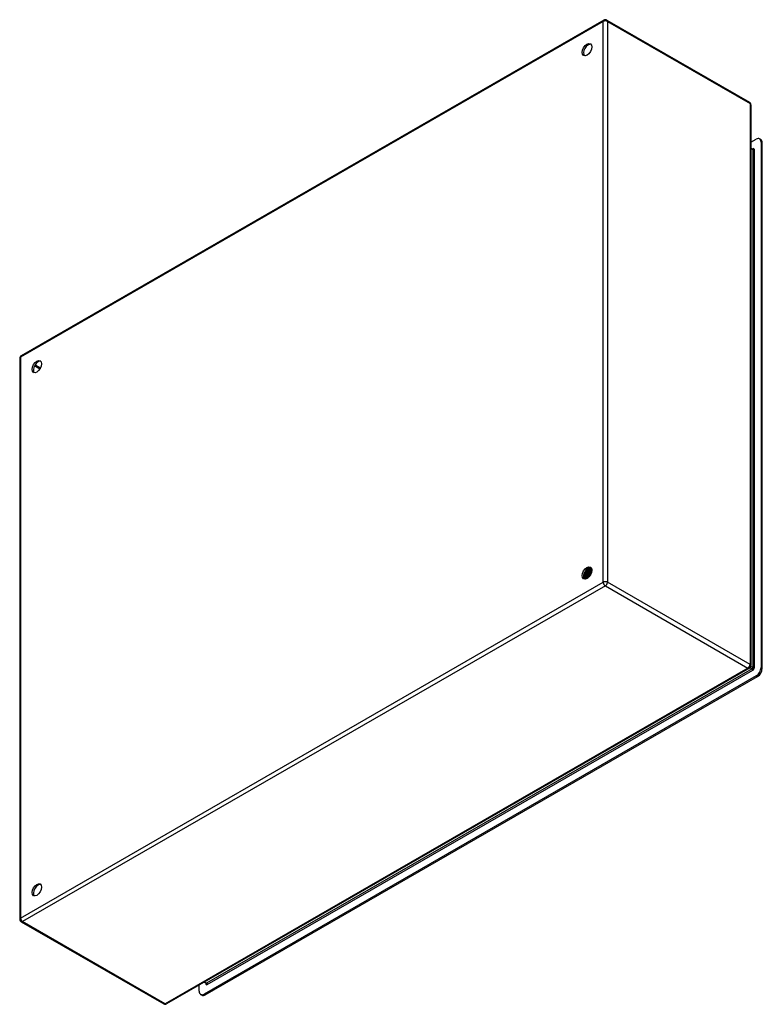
# Model space of a CAD drawing. Header units: inches. Extents: x 132.9 to 154.3, y 47 to 75.5.
import ezdxf

# ---------------------------------------------------------------- set-up
doc = ezdxf.new("R2010")
doc.units = ezdxf.units.IN
doc.header["$MEASUREMENT"] = 0
doc.layers.add('Visible Edges(ANSI)', color=7, linetype='Continuous', lineweight=25)
doc.layers.add('Visible Tangent Edges(ANSI)', color=7, linetype='Continuous', lineweight=25)

msp = doc.modelspace()

# ---------------------------------------------------------------- linework, layer by layer
at = {"layer": 'Visible Edges(ANSI)'}
for p, q in [((149.755, 75.463), (132.903, 65.758)), ((149.839, 75.463), (153.963, 73.088)), ((154.005, 73.015), (154.005, 56.802)), ((154.005, 71.93), (154.159, 72.019)), ((154.295, 72.007), (154.258, 72.029)), ((154.005, 71.762), (154.057, 71.732)), ((154.299, 71.938), (154.299, 56.746)), ((154.336, 56.725), (154.336, 71.917)), ((132.861, 65.686), (132.861, 49.472)), ((149.21, 59.482), (149.207, 59.483)), ((149.224, 59.51), (149.227, 59.509)), ((149.261, 59.495), (149.264, 59.493)), ((149.289, 59.611), (149.288, 59.611)), ((149.29, 59.594), (149.29, 59.576)), ((149.315, 59.619), (149.317, 59.618)), ((149.323, 59.595), (149.32, 59.596)), ((149.325, 59.574), (149.325, 59.556)), ((149.348, 59.603), (149.351, 59.601)), ((149.357, 59.615), (149.355, 59.616)), ((149.357, 59.579), (149.355, 59.58)), ((149.359, 59.554), (149.359, 59.536)), ((149.381, 59.586), (149.384, 59.585)), ((149.392, 59.594), (149.389, 59.596)), ((149.391, 59.563), (149.389, 59.564)), ((149.394, 59.534), (149.394, 59.516)), ((149.183, 59.369), (149.18, 59.371)), ((149.185, 59.355), (149.182, 59.357)), ((149.199, 59.411), (149.183, 59.402)), ((149.2, 59.376), (149.203, 59.375)), ((149.22, 59.335), (149.217, 59.337)), ((149.234, 59.391), (149.218, 59.382)), ((149.221, 59.35), (149.218, 59.351)), ((149.238, 59.357), (149.241, 59.356)), ((149.248, 59.466), (149.245, 59.468)), ((149.269, 59.371), (149.253, 59.362)), ((149.259, 59.33), (149.256, 59.332)), ((149.276, 59.339), (149.279, 59.337)), ((149.286, 59.45), (149.283, 59.452)), ((149.288, 59.338), (149.284, 59.34)), ((149.302, 59.35), (149.288, 59.342)), ((149.298, 59.479), (149.301, 59.478)), ((149.3, 59.349), (149.3, 59.349)), ((149.323, 59.435), (149.32, 59.436)), ((149.335, 59.464), (149.338, 59.462)), ((149.359, 59.42), (149.357, 59.42)), ((149.372, 59.448), (149.375, 59.447)), ((153.963, 56.729), (137.111, 47.024)), ((154.159, 56.505), (138.191, 47.31)), ((138.228, 47.288), (154.197, 56.484)), ((132.903, 49.399), (137.027, 47.024)), ((138.052, 47.39), (138.052, 47.566)), ((138.199, 47.651), (138.249, 47.622)), ((138.13, 47.278), (138.093, 47.3))]:
    msp.add_line(p, q, dxfattribs=at)
at = {"layer": 'Visible Edges(ANSI)', "flags": 128}
for points in [[(154.061, 71.731), (154.06, 71.731), (154.057, 71.732)], [(149.173, 59.437), (149.175, 59.438), (149.177, 59.44), (149.179, 59.441), (149.181, 59.443), (149.183, 59.444), (149.185, 59.446), (149.187, 59.448), (149.189, 59.449), (149.191, 59.451), (149.192, 59.453), (149.194, 59.455), (149.196, 59.457), (149.198, 59.459), (149.2, 59.461), (149.202, 59.463), (149.204, 59.465), (149.205, 59.467), (149.207, 59.469), (149.209, 59.472), (149.211, 59.474), (149.212, 59.476), (149.214, 59.478), (149.216, 59.481), (149.217, 59.483)], [(149.207, 59.483), (149.206, 59.482), (149.205, 59.48), (149.204, 59.478), (149.202, 59.477), (149.201, 59.475), (149.2, 59.473), (149.199, 59.472), (149.197, 59.47), (149.196, 59.468), (149.195, 59.467), (149.193, 59.465), (149.192, 59.464), (149.191, 59.462), (149.189, 59.46), (149.188, 59.459), (149.187, 59.457), (149.185, 59.456), (149.184, 59.455), (149.182, 59.453), (149.181, 59.452), (149.18, 59.45), (149.178, 59.449), (149.177, 59.448), (149.175, 59.446)], [(149.36, 59.42), (149.353, 59.423), (149.346, 59.426), (149.339, 59.43), (149.332, 59.433), (149.325, 59.436), (149.318, 59.439), (149.311, 59.442), (149.305, 59.445), (149.298, 59.448), (149.291, 59.451), (149.284, 59.454), (149.277, 59.457), (149.27, 59.46), (149.263, 59.463), (149.256, 59.466), (149.249, 59.469), (149.242, 59.472), (149.235, 59.476), (149.228, 59.479), (149.221, 59.482), (149.214, 59.485), (149.207, 59.488), (149.2, 59.491), (149.193, 59.494)], [(149.207, 59.483), (149.207, 59.484), (149.206, 59.484), (149.205, 59.485), (149.205, 59.485), (149.204, 59.485), (149.204, 59.486), (149.203, 59.486), (149.202, 59.486), (149.202, 59.487), (149.201, 59.487), (149.201, 59.487), (149.2, 59.488), (149.199, 59.488), (149.199, 59.489), (149.198, 59.489), (149.198, 59.489), (149.197, 59.49), (149.196, 59.49), (149.196, 59.49), (149.195, 59.491), (149.194, 59.491), (149.194, 59.491), (149.193, 59.492), (149.193, 59.492)], [(149.207, 59.52), (149.208, 59.519), (149.208, 59.519), (149.209, 59.519), (149.21, 59.518), (149.21, 59.518), (149.211, 59.517), (149.212, 59.517), (149.213, 59.517), (149.213, 59.516), (149.214, 59.516), (149.215, 59.515), (149.215, 59.515), (149.216, 59.515), (149.217, 59.514), (149.217, 59.514), (149.218, 59.513), (149.219, 59.513), (149.219, 59.512), (149.22, 59.512), (149.221, 59.512), (149.221, 59.511), (149.222, 59.511), (149.223, 59.51), (149.224, 59.51)], [(149.217, 59.483), (149.217, 59.483), (149.217, 59.483), (149.217, 59.483), (149.216, 59.483), (149.216, 59.483), (149.216, 59.483), (149.215, 59.483), (149.215, 59.483), (149.215, 59.483), (149.215, 59.483), (149.214, 59.483), (149.214, 59.483), (149.214, 59.483), (149.213, 59.483), (149.213, 59.483), (149.213, 59.483), (149.212, 59.483), (149.212, 59.482), (149.212, 59.482), (149.212, 59.482), (149.211, 59.482), (149.211, 59.482), (149.211, 59.482), (149.21, 59.482)], [(149.245, 59.468), (149.244, 59.468), (149.243, 59.469), (149.242, 59.47), (149.24, 59.47), (149.239, 59.471), (149.238, 59.471), (149.237, 59.472), (149.236, 59.473), (149.235, 59.473), (149.233, 59.474), (149.232, 59.475), (149.231, 59.475), (149.23, 59.476), (149.229, 59.477), (149.228, 59.477), (149.227, 59.478), (149.225, 59.479), (149.224, 59.479), (149.223, 59.48), (149.222, 59.481), (149.221, 59.481), (149.22, 59.482), (149.219, 59.483), (149.217, 59.483)], [(149.248, 59.575), (149.247, 59.573), (149.246, 59.57), (149.246, 59.567), (149.245, 59.564), (149.244, 59.562), (149.243, 59.559), (149.243, 59.556), (149.242, 59.553), (149.241, 59.551), (149.24, 59.548), (149.239, 59.545), (149.238, 59.542), (149.237, 59.54), (149.236, 59.537), (149.235, 59.534), (149.234, 59.531), (149.233, 59.529), (149.231, 59.526), (149.23, 59.523), (149.229, 59.521), (149.228, 59.518), (149.226, 59.515), (149.225, 59.513), (149.224, 59.51)], [(149.227, 59.509), (149.228, 59.512), (149.229, 59.515), (149.231, 59.517), (149.232, 59.52), (149.234, 59.523), (149.235, 59.526), (149.236, 59.529), (149.237, 59.532), (149.239, 59.535), (149.24, 59.538), (149.241, 59.541), (149.242, 59.544), (149.243, 59.547), (149.244, 59.55), (149.245, 59.553), (149.246, 59.556), (149.247, 59.559), (149.248, 59.562), (149.248, 59.565), (149.249, 59.568), (149.25, 59.571), (149.25, 59.574), (149.251, 59.577), (149.252, 59.58)], [(149.227, 59.509), (149.227, 59.509), (149.227, 59.509), (149.227, 59.509), (149.228, 59.509), (149.228, 59.509), (149.228, 59.509), (149.229, 59.509), (149.229, 59.509), (149.229, 59.509), (149.229, 59.509), (149.23, 59.509), (149.23, 59.51), (149.23, 59.51), (149.23, 59.51), (149.231, 59.51), (149.231, 59.51), (149.231, 59.51), (149.232, 59.51), (149.232, 59.51), (149.232, 59.51), (149.232, 59.51), (149.233, 59.51), (149.233, 59.51), (149.233, 59.51)], [(149.233, 59.51), (149.235, 59.513), (149.236, 59.516), (149.237, 59.519), (149.239, 59.522), (149.24, 59.525), (149.241, 59.528), (149.242, 59.531), (149.243, 59.534), (149.245, 59.537), (149.246, 59.54), (149.247, 59.543), (149.247, 59.546), (149.248, 59.549), (149.249, 59.552), (149.25, 59.556), (149.251, 59.559), (149.251, 59.562), (149.252, 59.565), (149.252, 59.568), (149.253, 59.571), (149.253, 59.574), (149.254, 59.577), (149.254, 59.58), (149.254, 59.583)], [(149.233, 59.51), (149.234, 59.509), (149.236, 59.509), (149.237, 59.508), (149.238, 59.508), (149.239, 59.507), (149.24, 59.506), (149.241, 59.506), (149.242, 59.505), (149.243, 59.504), (149.245, 59.504), (149.246, 59.503), (149.247, 59.502), (149.248, 59.502), (149.249, 59.501), (149.25, 59.5), (149.251, 59.5), (149.253, 59.499), (149.254, 59.498), (149.255, 59.498), (149.256, 59.497), (149.257, 59.496), (149.258, 59.496), (149.26, 59.495), (149.261, 59.495)], [(149.286, 59.61), (149.287, 59.606), (149.287, 59.601), (149.287, 59.597), (149.287, 59.592), (149.287, 59.588), (149.287, 59.583), (149.286, 59.578), (149.286, 59.573), (149.285, 59.568), (149.284, 59.564), (149.283, 59.559), (149.282, 59.554), (149.281, 59.549), (149.28, 59.544), (149.278, 59.539), (149.277, 59.534), (149.275, 59.529), (149.273, 59.524), (149.272, 59.519), (149.27, 59.514), (149.267, 59.509), (149.265, 59.504), (149.263, 59.499), (149.261, 59.495)], [(149.264, 59.493), (149.266, 59.498), (149.268, 59.503), (149.271, 59.508), (149.273, 59.513), (149.275, 59.518), (149.277, 59.523), (149.278, 59.528), (149.28, 59.533), (149.281, 59.538), (149.283, 59.544), (149.284, 59.549), (149.285, 59.554), (149.286, 59.559), (149.287, 59.564), (149.288, 59.569), (149.289, 59.574), (149.289, 59.578), (149.289, 59.583), (149.29, 59.588), (149.29, 59.593), (149.29, 59.597), (149.29, 59.602), (149.289, 59.607), (149.289, 59.611)], [(149.264, 59.493), (149.264, 59.493), (149.264, 59.493), (149.264, 59.493), (149.265, 59.493), (149.265, 59.494), (149.265, 59.494), (149.266, 59.494), (149.266, 59.494), (149.266, 59.494), (149.266, 59.494), (149.267, 59.494), (149.267, 59.494), (149.267, 59.494), (149.267, 59.494), (149.268, 59.494), (149.268, 59.494), (149.268, 59.494), (149.268, 59.494), (149.269, 59.494), (149.269, 59.494), (149.269, 59.494), (149.269, 59.494), (149.27, 59.494), (149.27, 59.494)], [(149.27, 59.494), (149.271, 59.497), (149.273, 59.501), (149.274, 59.504), (149.276, 59.508), (149.277, 59.511), (149.278, 59.515), (149.28, 59.518), (149.281, 59.521), (149.282, 59.525), (149.283, 59.528), (149.284, 59.532), (149.285, 59.535), (149.285, 59.539), (149.286, 59.542), (149.287, 59.546), (149.287, 59.549), (149.288, 59.553), (149.289, 59.556), (149.289, 59.559), (149.289, 59.563), (149.289, 59.566), (149.29, 59.569), (149.29, 59.573), (149.29, 59.576)], [(149.27, 59.494), (149.271, 59.493), (149.272, 59.493), (149.273, 59.492), (149.275, 59.492), (149.276, 59.491), (149.277, 59.49), (149.278, 59.49), (149.279, 59.489), (149.28, 59.488), (149.281, 59.488), (149.283, 59.487), (149.284, 59.487), (149.285, 59.486), (149.286, 59.485), (149.287, 59.485), (149.288, 59.484), (149.29, 59.483), (149.291, 59.483), (149.292, 59.482), (149.293, 59.482), (149.294, 59.481), (149.295, 59.48), (149.297, 59.48), (149.298, 59.479)], [(149.318, 59.596), (149.316, 59.596), (149.315, 59.597), (149.314, 59.598), (149.313, 59.598), (149.312, 59.599), (149.31, 59.599), (149.309, 59.6), (149.308, 59.601), (149.307, 59.601), (149.306, 59.602), (149.304, 59.602), (149.303, 59.603), (149.302, 59.604), (149.301, 59.604), (149.3, 59.605), (149.298, 59.606), (149.297, 59.606), (149.296, 59.607), (149.295, 59.607), (149.294, 59.608), (149.293, 59.609), (149.291, 59.609), (149.29, 59.61), (149.289, 59.61)], [(149.32, 59.596), (149.319, 59.596), (149.318, 59.596), (149.317, 59.596), (149.315, 59.595), (149.314, 59.595), (149.313, 59.595), (149.311, 59.595), (149.31, 59.594), (149.309, 59.594), (149.308, 59.594), (149.306, 59.594), (149.305, 59.594), (149.304, 59.593), (149.303, 59.593), (149.301, 59.593), (149.3, 59.593), (149.299, 59.592), (149.297, 59.592), (149.296, 59.592), (149.295, 59.592), (149.294, 59.592), (149.292, 59.591), (149.291, 59.591), (149.29, 59.591)], [(149.295, 59.616), (149.296, 59.616), (149.296, 59.616), (149.297, 59.616), (149.298, 59.617), (149.299, 59.617), (149.3, 59.617), (149.301, 59.617), (149.301, 59.617), (149.302, 59.617), (149.303, 59.617), (149.304, 59.617), (149.305, 59.618), (149.305, 59.618), (149.306, 59.618), (149.307, 59.618), (149.308, 59.618), (149.309, 59.618), (149.31, 59.618), (149.31, 59.619), (149.311, 59.619), (149.312, 59.619), (149.313, 59.619), (149.314, 59.619), (149.315, 59.619)], [(149.32, 59.596), (149.321, 59.592), (149.321, 59.588), (149.322, 59.583), (149.322, 59.578), (149.322, 59.574), (149.322, 59.569), (149.321, 59.564), (149.321, 59.559), (149.321, 59.555), (149.32, 59.55), (149.319, 59.545), (149.318, 59.54), (149.317, 59.535), (149.316, 59.529), (149.315, 59.524), (149.313, 59.519), (149.312, 59.514), (149.31, 59.509), (149.308, 59.504), (149.306, 59.499), (149.304, 59.494), (149.302, 59.489), (149.3, 59.484), (149.298, 59.479)], [(149.301, 59.478), (149.303, 59.483), (149.305, 59.488), (149.307, 59.493), (149.309, 59.498), (149.311, 59.503), (149.313, 59.508), (149.315, 59.513), (149.316, 59.518), (149.318, 59.523), (149.319, 59.528), (149.32, 59.533), (149.321, 59.538), (149.322, 59.543), (149.323, 59.548), (149.323, 59.553), (149.324, 59.558), (149.324, 59.563), (149.324, 59.568), (149.325, 59.573), (149.325, 59.577), (149.324, 59.582), (149.324, 59.586), (149.324, 59.591), (149.323, 59.595)], [(149.307, 59.478), (149.308, 59.481), (149.309, 59.484), (149.311, 59.488), (149.312, 59.491), (149.313, 59.494), (149.314, 59.498), (149.315, 59.501), (149.316, 59.504), (149.317, 59.507), (149.318, 59.511), (149.319, 59.514), (149.32, 59.517), (149.321, 59.521), (149.321, 59.524), (149.322, 59.527), (149.323, 59.53), (149.323, 59.534), (149.323, 59.537), (149.324, 59.54), (149.324, 59.543), (149.324, 59.546), (149.324, 59.55), (149.325, 59.553), (149.325, 59.556)], [(149.312, 59.626), (149.312, 59.626), (149.312, 59.625), (149.312, 59.625), (149.312, 59.625), (149.312, 59.625), (149.313, 59.624), (149.313, 59.624), (149.313, 59.624), (149.313, 59.623), (149.313, 59.623), (149.313, 59.623), (149.313, 59.623), (149.313, 59.622), (149.313, 59.622), (149.314, 59.622), (149.314, 59.622), (149.314, 59.621), (149.314, 59.621), (149.314, 59.621), (149.314, 59.62), (149.314, 59.62), (149.314, 59.62), (149.314, 59.62), (149.315, 59.619)], [(149.317, 59.618), (149.317, 59.618), (149.317, 59.619), (149.317, 59.619), (149.317, 59.619), (149.317, 59.62), (149.316, 59.62), (149.316, 59.621), (149.316, 59.621), (149.316, 59.621), (149.316, 59.622), (149.316, 59.622), (149.315, 59.622), (149.315, 59.623), (149.315, 59.623), (149.315, 59.624), (149.315, 59.624), (149.315, 59.624), (149.314, 59.625), (149.314, 59.625), (149.314, 59.625), (149.314, 59.626), (149.314, 59.626), (149.314, 59.626), (149.313, 59.627)], [(149.317, 59.618), (149.317, 59.617), (149.317, 59.616), (149.317, 59.615), (149.317, 59.615), (149.317, 59.614), (149.317, 59.613), (149.317, 59.612), (149.317, 59.611), (149.317, 59.61), (149.317, 59.609), (149.317, 59.608), (149.317, 59.608), (149.317, 59.607), (149.317, 59.606), (149.317, 59.605), (149.317, 59.604), (149.317, 59.603), (149.317, 59.602), (149.317, 59.601), (149.317, 59.601), (149.317, 59.6), (149.317, 59.599), (149.317, 59.598), (149.317, 59.597)], [(149.317, 59.597), (149.318, 59.597), (149.32, 59.598), (149.321, 59.598), (149.322, 59.598), (149.323, 59.598), (149.325, 59.598), (149.326, 59.599), (149.327, 59.599), (149.329, 59.599), (149.33, 59.599), (149.331, 59.6), (149.333, 59.6), (149.334, 59.6), (149.335, 59.6), (149.336, 59.601), (149.338, 59.601), (149.339, 59.601), (149.34, 59.601), (149.342, 59.601), (149.343, 59.602), (149.344, 59.602), (149.345, 59.602), (149.347, 59.602), (149.348, 59.603)], [(149.35, 59.579), (149.349, 59.58), (149.347, 59.58), (149.346, 59.581), (149.345, 59.582), (149.344, 59.582), (149.343, 59.583), (149.342, 59.583), (149.341, 59.584), (149.34, 59.584), (149.339, 59.585), (149.338, 59.585), (149.337, 59.586), (149.335, 59.587), (149.334, 59.587), (149.333, 59.588), (149.332, 59.588), (149.331, 59.589), (149.33, 59.589), (149.329, 59.59), (149.328, 59.591), (149.327, 59.591), (149.326, 59.592), (149.325, 59.592), (149.323, 59.593)], [(149.355, 59.58), (149.353, 59.58), (149.352, 59.58), (149.351, 59.579), (149.35, 59.579), (149.348, 59.579), (149.347, 59.579), (149.346, 59.579), (149.345, 59.578), (149.343, 59.578), (149.342, 59.578), (149.341, 59.578), (149.34, 59.577), (149.338, 59.577), (149.337, 59.577), (149.336, 59.577), (149.335, 59.576), (149.333, 59.576), (149.332, 59.576), (149.331, 59.576), (149.33, 59.575), (149.328, 59.575), (149.327, 59.575), (149.326, 59.575), (149.325, 59.575)], [(149.351, 59.601), (149.35, 59.603), (149.349, 59.605), (149.348, 59.606), (149.348, 59.608), (149.347, 59.609), (149.346, 59.611), (149.345, 59.612), (149.344, 59.614), (149.343, 59.615), (149.342, 59.616), (149.341, 59.618), (149.34, 59.619), (149.339, 59.62), (149.338, 59.622), (149.337, 59.623), (149.336, 59.624), (149.335, 59.625), (149.334, 59.626), (149.332, 59.627), (149.331, 59.629), (149.33, 59.63), (149.329, 59.631), (149.327, 59.631), (149.326, 59.632)], [(149.326, 59.632), (149.327, 59.631), (149.328, 59.63), (149.329, 59.629), (149.33, 59.628), (149.331, 59.627), (149.332, 59.626), (149.334, 59.625), (149.335, 59.624), (149.336, 59.623), (149.337, 59.622), (149.338, 59.621), (149.338, 59.619), (149.339, 59.618), (149.34, 59.617), (149.341, 59.616), (149.342, 59.614), (149.343, 59.613), (149.344, 59.612), (149.344, 59.61), (149.345, 59.609), (149.346, 59.607), (149.347, 59.606), (149.347, 59.604), (149.348, 59.603)], [(149.355, 59.58), (149.355, 59.576), (149.356, 59.572), (149.356, 59.567), (149.356, 59.563), (149.357, 59.558), (149.357, 59.553), (149.356, 59.549), (149.356, 59.544), (149.356, 59.539), (149.355, 59.534), (149.355, 59.529), (149.354, 59.524), (149.353, 59.519), (149.352, 59.514), (149.351, 59.509), (149.349, 59.504), (149.348, 59.499), (149.346, 59.494), (149.345, 59.489), (149.343, 59.484), (149.341, 59.479), (149.339, 59.474), (149.337, 59.469), (149.335, 59.464)], [(149.337, 59.623), (149.34, 59.622), (149.342, 59.622), (149.344, 59.621), (149.346, 59.62), (149.349, 59.619), (149.351, 59.618), (149.353, 59.617), (149.355, 59.616), (149.357, 59.614), (149.359, 59.613), (149.361, 59.612), (149.363, 59.61), (149.365, 59.609), (149.367, 59.607), (149.368, 59.605), (149.37, 59.603), (149.372, 59.601), (149.373, 59.599), (149.375, 59.597), (149.376, 59.595), (149.378, 59.593), (149.379, 59.591), (149.38, 59.588), (149.381, 59.586)], [(149.338, 59.462), (149.34, 59.467), (149.342, 59.472), (149.344, 59.477), (149.346, 59.483), (149.348, 59.488), (149.349, 59.493), (149.351, 59.498), (149.352, 59.503), (149.354, 59.508), (149.355, 59.513), (149.356, 59.518), (149.357, 59.523), (149.357, 59.528), (149.358, 59.533), (149.359, 59.538), (149.359, 59.543), (149.359, 59.547), (149.359, 59.552), (149.359, 59.557), (149.359, 59.561), (149.359, 59.566), (149.359, 59.57), (149.358, 59.575), (149.357, 59.579)], [(149.343, 59.462), (149.344, 59.465), (149.346, 59.468), (149.347, 59.471), (149.348, 59.474), (149.349, 59.477), (149.35, 59.481), (149.351, 59.484), (149.352, 59.487), (149.353, 59.49), (149.354, 59.493), (149.355, 59.496), (149.355, 59.499), (149.356, 59.502), (149.357, 59.506), (149.357, 59.509), (149.358, 59.512), (149.358, 59.515), (149.358, 59.518), (149.359, 59.521), (149.359, 59.524), (149.359, 59.527), (149.359, 59.53), (149.359, 59.533), (149.359, 59.536)], [(149.351, 59.601), (149.351, 59.6), (149.351, 59.6), (149.351, 59.599), (149.351, 59.598), (149.351, 59.597), (149.351, 59.596), (149.351, 59.595), (149.351, 59.594), (149.351, 59.593), (149.351, 59.592), (149.351, 59.592), (149.351, 59.591), (149.351, 59.59), (149.351, 59.589), (149.351, 59.588), (149.351, 59.587), (149.351, 59.586), (149.351, 59.585), (149.35, 59.584), (149.35, 59.583), (149.35, 59.583), (149.35, 59.582), (149.35, 59.581), (149.35, 59.58)], [(149.35, 59.58), (149.352, 59.58), (149.353, 59.58), (149.354, 59.581), (149.356, 59.581), (149.357, 59.581), (149.358, 59.581), (149.359, 59.582), (149.361, 59.582), (149.362, 59.582), (149.363, 59.582), (149.365, 59.583), (149.366, 59.583), (149.367, 59.583), (149.369, 59.583), (149.37, 59.584), (149.371, 59.584), (149.372, 59.584), (149.374, 59.584), (149.375, 59.585), (149.376, 59.585), (149.378, 59.585), (149.379, 59.585), (149.38, 59.586), (149.381, 59.586)], [(149.384, 59.585), (149.383, 59.586), (149.382, 59.588), (149.382, 59.589), (149.381, 59.591), (149.38, 59.592), (149.379, 59.594), (149.378, 59.595), (149.377, 59.597), (149.376, 59.598), (149.375, 59.599), (149.374, 59.601), (149.373, 59.602), (149.371, 59.603), (149.37, 59.604), (149.369, 59.606), (149.368, 59.607), (149.367, 59.608), (149.365, 59.609), (149.364, 59.61), (149.363, 59.611), (149.361, 59.612), (149.36, 59.613), (149.359, 59.614), (149.357, 59.615)], [(149.382, 59.563), (149.381, 59.563), (149.38, 59.564), (149.379, 59.564), (149.378, 59.565), (149.377, 59.565), (149.376, 59.566), (149.375, 59.566), (149.374, 59.567), (149.373, 59.567), (149.372, 59.568), (149.371, 59.568), (149.37, 59.569), (149.369, 59.569), (149.368, 59.57), (149.367, 59.57), (149.366, 59.571), (149.365, 59.571), (149.364, 59.572), (149.363, 59.572), (149.362, 59.573), (149.361, 59.573), (149.36, 59.574), (149.359, 59.574), (149.358, 59.575)], [(149.389, 59.564), (149.387, 59.564), (149.386, 59.564), (149.385, 59.563), (149.384, 59.563), (149.382, 59.563), (149.381, 59.563), (149.38, 59.562), (149.379, 59.562), (149.378, 59.562), (149.376, 59.562), (149.375, 59.561), (149.374, 59.561), (149.373, 59.561), (149.372, 59.561), (149.37, 59.56), (149.369, 59.56), (149.368, 59.56), (149.367, 59.56), (149.365, 59.559), (149.364, 59.559), (149.363, 59.559), (149.362, 59.559), (149.361, 59.558), (149.359, 59.558)], [(149.372, 59.603), (149.373, 59.602), (149.375, 59.602), (149.376, 59.602), (149.378, 59.601), (149.379, 59.601), (149.381, 59.6), (149.382, 59.6), (149.383, 59.599), (149.385, 59.598), (149.386, 59.598), (149.387, 59.597), (149.389, 59.596), (149.39, 59.596), (149.391, 59.595), (149.393, 59.594), (149.394, 59.593), (149.395, 59.592), (149.396, 59.591), (149.397, 59.591), (149.398, 59.59), (149.4, 59.589), (149.401, 59.588), (149.402, 59.587), (149.403, 59.585)], [(149.389, 59.564), (149.389, 59.56), (149.39, 59.556), (149.391, 59.551), (149.391, 59.547), (149.391, 59.542), (149.391, 59.538), (149.391, 59.533), (149.391, 59.528), (149.391, 59.524), (149.391, 59.519), (149.39, 59.514), (149.389, 59.509), (149.389, 59.504), (149.388, 59.499), (149.387, 59.494), (149.385, 59.489), (149.384, 59.484), (149.383, 59.479), (149.381, 59.474), (149.379, 59.468), (149.378, 59.463), (149.376, 59.458), (149.374, 59.453), (149.372, 59.448)], [(149.375, 59.448), (149.377, 59.453), (149.379, 59.458), (149.381, 59.463), (149.383, 59.468), (149.384, 59.473), (149.386, 59.478), (149.387, 59.483), (149.388, 59.488), (149.39, 59.493), (149.391, 59.498), (149.391, 59.503), (149.392, 59.508), (149.393, 59.513), (149.393, 59.518), (149.394, 59.523), (149.394, 59.527), (149.394, 59.532), (149.394, 59.537), (149.394, 59.541), (149.394, 59.546), (149.393, 59.55), (149.393, 59.554), (149.392, 59.559), (149.391, 59.563)], [(149.384, 59.585), (149.384, 59.584), (149.384, 59.583), (149.384, 59.582), (149.384, 59.581), (149.384, 59.58), (149.384, 59.579), (149.384, 59.578), (149.384, 59.577), (149.384, 59.577), (149.384, 59.576), (149.384, 59.575), (149.384, 59.574), (149.384, 59.573), (149.384, 59.572), (149.384, 59.571), (149.384, 59.57), (149.384, 59.569), (149.384, 59.568), (149.384, 59.568), (149.384, 59.567), (149.384, 59.566), (149.384, 59.565), (149.384, 59.564), (149.384, 59.563)], [(149.389, 59.564), (149.39, 59.564), (149.391, 59.564), (149.391, 59.564), (149.392, 59.564), (149.393, 59.564), (149.393, 59.564), (149.394, 59.565), (149.394, 59.565), (149.395, 59.565), (149.396, 59.565), (149.396, 59.565), (149.397, 59.565), (149.397, 59.565), (149.398, 59.565), (149.399, 59.566), (149.399, 59.566), (149.4, 59.566), (149.401, 59.566), (149.401, 59.566), (149.402, 59.566), (149.402, 59.566), (149.403, 59.567), (149.404, 59.567), (149.404, 59.567)], [(149.403, 59.587), (149.402, 59.587), (149.402, 59.587), (149.401, 59.588), (149.401, 59.588), (149.401, 59.589), (149.4, 59.589), (149.4, 59.589), (149.399, 59.59), (149.399, 59.59), (149.398, 59.59), (149.398, 59.591), (149.398, 59.591), (149.397, 59.591), (149.397, 59.592), (149.396, 59.592), (149.396, 59.592), (149.395, 59.592), (149.395, 59.593), (149.394, 59.593), (149.394, 59.593), (149.394, 59.594), (149.393, 59.594), (149.393, 59.594), (149.392, 59.594)], [(149.404, 59.551), (149.403, 59.551), (149.403, 59.552), (149.403, 59.552), (149.402, 59.552), (149.402, 59.552), (149.401, 59.553), (149.401, 59.553), (149.4, 59.553), (149.4, 59.553), (149.399, 59.554), (149.399, 59.554), (149.398, 59.554), (149.398, 59.554), (149.397, 59.555), (149.397, 59.555), (149.396, 59.555), (149.396, 59.555), (149.395, 59.556), (149.395, 59.556), (149.394, 59.556), (149.394, 59.556), (149.393, 59.557), (149.393, 59.557), (149.392, 59.557)], [(149.392, 59.491), (149.392, 59.492), (149.393, 59.493), (149.393, 59.494), (149.393, 59.495), (149.393, 59.496), (149.393, 59.497), (149.393, 59.498), (149.393, 59.499), (149.393, 59.5), (149.394, 59.501), (149.394, 59.502), (149.394, 59.504), (149.394, 59.505), (149.394, 59.506), (149.394, 59.507), (149.394, 59.508), (149.394, 59.509), (149.394, 59.51), (149.394, 59.511), (149.394, 59.512), (149.394, 59.513), (149.394, 59.514), (149.394, 59.515), (149.394, 59.516)], [(149.403, 59.544), (149.403, 59.543), (149.403, 59.543), (149.402, 59.543), (149.402, 59.543), (149.401, 59.543), (149.401, 59.543), (149.401, 59.543), (149.4, 59.543), (149.4, 59.543), (149.399, 59.543), (149.399, 59.543), (149.399, 59.543), (149.398, 59.542), (149.398, 59.542), (149.398, 59.542), (149.397, 59.542), (149.397, 59.542), (149.396, 59.542), (149.396, 59.542), (149.396, 59.542), (149.395, 59.542), (149.395, 59.542), (149.394, 59.542), (149.394, 59.542)], [(149.166, 59.394), (149.17, 59.395), (149.173, 59.397), (149.177, 59.399), (149.181, 59.401), (149.184, 59.403), (149.188, 59.405), (149.191, 59.407), (149.195, 59.41), (149.198, 59.412), (149.202, 59.415), (149.205, 59.418), (149.209, 59.421), (149.212, 59.424), (149.216, 59.427), (149.219, 59.431), (149.223, 59.434), (149.226, 59.438), (149.229, 59.442), (149.233, 59.445), (149.236, 59.449), (149.239, 59.454), (149.242, 59.458), (149.245, 59.462), (149.248, 59.466)], [(149.18, 59.371), (149.179, 59.371), (149.178, 59.371), (149.178, 59.371), (149.177, 59.371), (149.177, 59.371), (149.176, 59.371), (149.176, 59.37), (149.175, 59.37), (149.175, 59.37), (149.174, 59.37), (149.173, 59.37), (149.173, 59.37), (149.172, 59.37), (149.172, 59.37), (149.171, 59.37), (149.171, 59.37), (149.17, 59.37), (149.17, 59.37), (149.169, 59.37), (149.169, 59.37), (149.168, 59.37), (149.168, 59.371), (149.167, 59.371), (149.166, 59.371)], [(149.245, 59.468), (149.242, 59.463), (149.239, 59.459), (149.236, 59.455), (149.233, 59.451), (149.23, 59.448), (149.227, 59.444), (149.224, 59.44), (149.221, 59.437), (149.217, 59.433), (149.214, 59.43), (149.211, 59.427), (149.208, 59.424), (149.204, 59.421), (149.201, 59.418), (149.197, 59.415), (149.194, 59.413), (149.191, 59.41), (149.187, 59.408), (149.184, 59.406), (149.18, 59.404), (149.177, 59.402), (149.173, 59.4), (149.17, 59.398), (149.167, 59.397)], [(149.167, 59.369), (149.167, 59.369), (149.168, 59.369), (149.168, 59.369), (149.169, 59.369), (149.17, 59.369), (149.17, 59.369), (149.171, 59.369), (149.172, 59.369), (149.172, 59.369), (149.173, 59.369), (149.174, 59.369), (149.174, 59.369), (149.175, 59.369), (149.176, 59.369), (149.176, 59.369), (149.177, 59.369), (149.178, 59.369), (149.179, 59.369), (149.179, 59.369), (149.18, 59.369), (149.181, 59.369), (149.181, 59.369), (149.182, 59.369), (149.183, 59.369)], [(149.218, 59.351), (149.215, 59.351), (149.212, 59.351), (149.21, 59.35), (149.208, 59.35), (149.205, 59.35), (149.203, 59.35), (149.2, 59.351), (149.198, 59.351), (149.196, 59.351), (149.194, 59.352), (149.191, 59.353), (149.189, 59.353), (149.187, 59.354), (149.185, 59.355), (149.183, 59.356), (149.181, 59.357), (149.179, 59.358), (149.177, 59.36), (149.176, 59.361), (149.174, 59.362), (149.172, 59.364), (149.171, 59.366), (149.169, 59.367), (149.168, 59.369)], [(149.18, 59.371), (149.179, 59.372), (149.179, 59.373), (149.178, 59.374), (149.178, 59.375), (149.177, 59.376), (149.177, 59.377), (149.177, 59.378), (149.176, 59.379), (149.176, 59.38), (149.175, 59.381), (149.175, 59.382), (149.174, 59.383), (149.174, 59.384), (149.174, 59.385), (149.173, 59.386), (149.173, 59.387), (149.172, 59.388), (149.172, 59.389), (149.172, 59.39), (149.171, 59.391), (149.171, 59.392), (149.17, 59.393), (149.17, 59.394), (149.169, 59.395)], [(149.174, 59.441), (149.176, 59.442), (149.177, 59.444), (149.179, 59.445), (149.18, 59.447), (149.182, 59.448), (149.184, 59.45), (149.185, 59.451), (149.187, 59.453), (149.188, 59.455), (149.19, 59.456), (149.191, 59.458), (149.193, 59.46), (149.194, 59.461), (149.196, 59.463), (149.197, 59.465), (149.199, 59.467), (149.2, 59.469), (149.202, 59.471), (149.203, 59.472), (149.205, 59.474), (149.206, 59.476), (149.208, 59.478), (149.209, 59.48), (149.21, 59.482)], [(149.195, 59.387), (149.194, 59.387), (149.193, 59.388), (149.192, 59.388), (149.192, 59.389), (149.191, 59.389), (149.19, 59.39), (149.189, 59.39), (149.188, 59.39), (149.187, 59.391), (149.187, 59.391), (149.186, 59.392), (149.185, 59.392), (149.184, 59.393), (149.183, 59.393), (149.182, 59.394), (149.181, 59.394), (149.181, 59.394), (149.18, 59.395), (149.179, 59.395), (149.178, 59.396), (149.177, 59.396), (149.176, 59.397), (149.176, 59.397), (149.175, 59.398)], [(149.199, 59.378), (149.198, 59.377), (149.198, 59.377), (149.197, 59.377), (149.196, 59.376), (149.196, 59.376), (149.195, 59.376), (149.194, 59.375), (149.194, 59.375), (149.193, 59.375), (149.192, 59.374), (149.192, 59.374), (149.191, 59.373), (149.19, 59.373), (149.189, 59.373), (149.189, 59.372), (149.188, 59.372), (149.187, 59.372), (149.187, 59.371), (149.186, 59.371), (149.185, 59.371), (149.185, 59.37), (149.184, 59.37), (149.183, 59.37), (149.183, 59.369)], [(149.185, 59.355), (149.186, 59.354), (149.187, 59.354), (149.189, 59.353), (149.19, 59.352), (149.191, 59.352), (149.193, 59.351), (149.194, 59.351), (149.196, 59.351), (149.197, 59.35), (149.198, 59.35), (149.2, 59.35), (149.201, 59.349), (149.203, 59.349), (149.204, 59.349), (149.206, 59.349), (149.208, 59.349), (149.209, 59.349), (149.211, 59.349), (149.212, 59.349), (149.214, 59.349), (149.216, 59.349), (149.217, 59.349), (149.219, 59.349), (149.221, 59.35)], [(149.187, 59.404), (149.188, 59.403), (149.188, 59.402), (149.189, 59.401), (149.189, 59.4), (149.19, 59.399), (149.19, 59.397), (149.191, 59.396), (149.191, 59.395), (149.192, 59.394), (149.192, 59.393), (149.193, 59.391), (149.193, 59.39), (149.194, 59.389), (149.194, 59.388), (149.195, 59.387), (149.196, 59.386), (149.196, 59.384), (149.197, 59.383), (149.197, 59.382), (149.198, 59.381), (149.198, 59.38), (149.199, 59.378), (149.199, 59.377), (149.2, 59.376)], [(149.199, 59.411), (149.202, 59.413), (149.204, 59.414), (149.207, 59.416), (149.209, 59.418), (149.212, 59.42), (149.214, 59.421), (149.216, 59.423), (149.219, 59.425), (149.221, 59.427), (149.224, 59.43), (149.226, 59.432), (149.228, 59.434), (149.231, 59.437), (149.233, 59.439), (149.235, 59.442), (149.238, 59.444), (149.24, 59.447), (149.242, 59.449), (149.244, 59.452), (149.246, 59.455), (149.249, 59.458), (149.251, 59.461), (149.253, 59.464), (149.255, 59.467)], [(149.283, 59.452), (149.28, 59.447), (149.277, 59.443), (149.273, 59.439), (149.27, 59.434), (149.267, 59.43), (149.264, 59.426), (149.261, 59.422), (149.257, 59.418), (149.254, 59.415), (149.25, 59.411), (149.247, 59.408), (149.243, 59.404), (149.24, 59.401), (149.236, 59.398), (149.232, 59.395), (149.229, 59.392), (149.225, 59.39), (149.221, 59.387), (149.218, 59.385), (149.214, 59.383), (149.21, 59.381), (149.207, 59.379), (149.203, 59.378), (149.2, 59.376)], [(149.203, 59.375), (149.206, 59.376), (149.21, 59.378), (149.214, 59.38), (149.217, 59.382), (149.221, 59.384), (149.225, 59.386), (149.228, 59.388), (149.232, 59.391), (149.235, 59.394), (149.239, 59.397), (149.243, 59.4), (149.246, 59.403), (149.25, 59.406), (149.253, 59.41), (149.257, 59.413), (149.26, 59.417), (149.264, 59.421), (149.267, 59.425), (149.27, 59.429), (149.273, 59.433), (149.277, 59.437), (149.28, 59.442), (149.283, 59.446), (149.286, 59.45)], [(149.256, 59.332), (149.253, 59.331), (149.25, 59.331), (149.247, 59.331), (149.245, 59.33), (149.242, 59.33), (149.24, 59.33), (149.237, 59.33), (149.235, 59.331), (149.232, 59.331), (149.23, 59.332), (149.228, 59.332), (149.225, 59.333), (149.223, 59.334), (149.221, 59.334), (149.219, 59.335), (149.217, 59.337), (149.215, 59.338), (149.213, 59.339), (149.211, 59.341), (149.209, 59.342), (149.207, 59.344), (149.206, 59.345), (149.204, 59.347), (149.203, 59.349)], [(149.218, 59.351), (149.217, 59.352), (149.217, 59.353), (149.216, 59.354), (149.216, 59.355), (149.215, 59.356), (149.215, 59.358), (149.214, 59.359), (149.214, 59.36), (149.213, 59.361), (149.213, 59.362), (149.213, 59.363), (149.212, 59.364), (149.212, 59.365), (149.211, 59.366), (149.211, 59.367), (149.21, 59.368), (149.21, 59.369), (149.209, 59.37), (149.209, 59.371), (149.208, 59.372), (149.208, 59.373), (149.208, 59.374), (149.207, 59.375), (149.207, 59.376)], [(149.234, 59.367), (149.233, 59.367), (149.232, 59.368), (149.231, 59.368), (149.23, 59.369), (149.229, 59.369), (149.228, 59.369), (149.227, 59.37), (149.226, 59.37), (149.225, 59.371), (149.224, 59.371), (149.223, 59.372), (149.222, 59.372), (149.221, 59.373), (149.221, 59.373), (149.22, 59.374), (149.219, 59.374), (149.218, 59.375), (149.217, 59.375), (149.216, 59.376), (149.215, 59.376), (149.214, 59.377), (149.213, 59.377), (149.212, 59.378), (149.211, 59.378)], [(149.22, 59.335), (149.221, 59.334), (149.222, 59.333), (149.224, 59.333), (149.225, 59.332), (149.227, 59.332), (149.228, 59.331), (149.23, 59.331), (149.231, 59.33), (149.233, 59.33), (149.234, 59.33), (149.236, 59.329), (149.238, 59.329), (149.239, 59.329), (149.241, 59.329), (149.243, 59.329), (149.244, 59.329), (149.246, 59.329), (149.248, 59.329), (149.25, 59.329), (149.251, 59.329), (149.253, 59.329), (149.255, 59.33), (149.257, 59.33), (149.259, 59.33)], [(149.237, 59.358), (149.237, 59.358), (149.236, 59.358), (149.235, 59.357), (149.235, 59.357), (149.234, 59.357), (149.233, 59.356), (149.233, 59.356), (149.232, 59.356), (149.231, 59.355), (149.23, 59.355), (149.23, 59.354), (149.229, 59.354), (149.228, 59.354), (149.228, 59.353), (149.227, 59.353), (149.226, 59.353), (149.226, 59.352), (149.225, 59.352), (149.224, 59.352), (149.223, 59.351), (149.223, 59.351), (149.222, 59.35), (149.221, 59.35), (149.221, 59.35)], [(149.225, 59.386), (149.225, 59.385), (149.226, 59.384), (149.226, 59.382), (149.227, 59.381), (149.228, 59.38), (149.228, 59.379), (149.229, 59.378), (149.229, 59.376), (149.23, 59.375), (149.23, 59.374), (149.231, 59.373), (149.231, 59.372), (149.232, 59.371), (149.232, 59.369), (149.233, 59.368), (149.233, 59.367), (149.234, 59.366), (149.235, 59.365), (149.235, 59.363), (149.236, 59.362), (149.236, 59.361), (149.237, 59.36), (149.237, 59.359), (149.238, 59.357)], [(149.234, 59.391), (149.237, 59.393), (149.239, 59.395), (149.242, 59.396), (149.244, 59.398), (149.247, 59.4), (149.25, 59.402), (149.252, 59.404), (149.255, 59.406), (149.257, 59.408), (149.26, 59.411), (149.262, 59.413), (149.265, 59.416), (149.267, 59.418), (149.269, 59.421), (149.272, 59.423), (149.274, 59.426), (149.277, 59.429), (149.279, 59.432), (149.281, 59.435), (149.283, 59.438), (149.285, 59.441), (149.288, 59.444), (149.29, 59.447), (149.292, 59.45)], [(149.251, 59.317), (149.251, 59.317), (149.25, 59.317), (149.249, 59.318), (149.249, 59.318), (149.248, 59.319), (149.247, 59.319), (149.247, 59.32), (149.246, 59.32), (149.246, 59.321), (149.245, 59.321), (149.244, 59.322), (149.244, 59.322), (149.243, 59.323), (149.243, 59.323), (149.242, 59.324), (149.242, 59.324), (149.241, 59.325), (149.241, 59.325), (149.24, 59.326), (149.239, 59.327), (149.239, 59.327), (149.238, 59.328), (149.238, 59.328), (149.237, 59.329)], [(149.32, 59.436), (149.317, 59.431), (149.314, 59.427), (149.311, 59.423), (149.308, 59.418), (149.305, 59.414), (149.302, 59.41), (149.298, 59.406), (149.295, 59.402), (149.292, 59.398), (149.288, 59.394), (149.285, 59.391), (149.281, 59.387), (149.278, 59.384), (149.274, 59.381), (149.271, 59.378), (149.267, 59.375), (149.263, 59.372), (149.26, 59.37), (149.256, 59.367), (149.252, 59.365), (149.249, 59.363), (149.245, 59.361), (149.241, 59.359), (149.238, 59.357)], [(149.241, 59.356), (149.245, 59.358), (149.248, 59.359), (149.252, 59.361), (149.255, 59.364), (149.259, 59.366), (149.263, 59.368), (149.266, 59.371), (149.27, 59.374), (149.274, 59.377), (149.277, 59.38), (149.281, 59.383), (149.284, 59.386), (149.288, 59.39), (149.291, 59.393), (149.295, 59.397), (149.298, 59.401), (149.302, 59.405), (149.305, 59.409), (149.308, 59.413), (149.311, 59.417), (149.314, 59.421), (149.317, 59.426), (149.32, 59.43), (149.323, 59.435)], [(149.256, 59.332), (149.255, 59.333), (149.255, 59.334), (149.254, 59.335), (149.254, 59.336), (149.253, 59.337), (149.253, 59.338), (149.252, 59.339), (149.252, 59.34), (149.251, 59.341), (149.251, 59.342), (149.25, 59.343), (149.25, 59.345), (149.249, 59.346), (149.249, 59.347), (149.248, 59.348), (149.248, 59.349), (149.247, 59.35), (149.247, 59.351), (149.246, 59.352), (149.246, 59.353), (149.245, 59.354), (149.245, 59.355), (149.244, 59.356), (149.244, 59.357)], [(149.255, 59.467), (149.254, 59.467), (149.254, 59.467), (149.254, 59.467), (149.254, 59.467), (149.253, 59.467), (149.253, 59.467), (149.253, 59.467), (149.252, 59.467), (149.252, 59.467), (149.252, 59.467), (149.252, 59.467), (149.251, 59.467), (149.251, 59.467), (149.251, 59.467), (149.251, 59.467), (149.25, 59.467), (149.25, 59.466), (149.25, 59.466), (149.249, 59.466), (149.249, 59.466), (149.249, 59.466), (149.249, 59.466), (149.248, 59.466), (149.248, 59.466)], [(149.272, 59.346), (149.271, 59.347), (149.27, 59.347), (149.269, 59.348), (149.268, 59.348), (149.267, 59.349), (149.266, 59.35), (149.265, 59.35), (149.264, 59.351), (149.263, 59.351), (149.262, 59.352), (149.261, 59.352), (149.26, 59.353), (149.259, 59.353), (149.258, 59.354), (149.257, 59.354), (149.256, 59.355), (149.255, 59.355), (149.254, 59.356), (149.253, 59.357), (149.252, 59.357), (149.251, 59.358), (149.25, 59.358), (149.249, 59.359), (149.248, 59.359)], [(149.283, 59.452), (149.281, 59.452), (149.28, 59.453), (149.279, 59.454), (149.278, 59.454), (149.277, 59.455), (149.276, 59.455), (149.274, 59.456), (149.273, 59.457), (149.272, 59.457), (149.271, 59.458), (149.27, 59.459), (149.269, 59.459), (149.267, 59.46), (149.266, 59.46), (149.265, 59.461), (149.264, 59.462), (149.263, 59.462), (149.262, 59.463), (149.26, 59.464), (149.259, 59.464), (149.258, 59.465), (149.257, 59.465), (149.256, 59.466), (149.255, 59.467)], [(149.276, 59.339), (149.275, 59.339), (149.274, 59.339), (149.274, 59.338), (149.273, 59.338), (149.272, 59.338), (149.272, 59.337), (149.271, 59.337), (149.27, 59.336), (149.269, 59.336), (149.269, 59.336), (149.268, 59.335), (149.267, 59.335), (149.267, 59.334), (149.266, 59.334), (149.265, 59.334), (149.264, 59.333), (149.264, 59.333), (149.263, 59.333), (149.262, 59.332), (149.262, 59.332), (149.261, 59.331), (149.26, 59.331), (149.259, 59.331), (149.259, 59.33)], [(149.262, 59.368), (149.263, 59.366), (149.264, 59.365), (149.264, 59.364), (149.265, 59.363), (149.265, 59.362), (149.266, 59.36), (149.266, 59.359), (149.267, 59.358), (149.267, 59.357), (149.268, 59.356), (149.269, 59.354), (149.269, 59.353), (149.27, 59.352), (149.27, 59.351), (149.271, 59.35), (149.271, 59.348), (149.272, 59.347), (149.273, 59.346), (149.273, 59.345), (149.274, 59.344), (149.274, 59.343), (149.275, 59.341), (149.275, 59.34), (149.276, 59.339)], [(149.269, 59.371), (149.272, 59.373), (149.274, 59.375), (149.277, 59.376), (149.28, 59.378), (149.282, 59.38), (149.285, 59.382), (149.288, 59.385), (149.29, 59.387), (149.293, 59.389), (149.296, 59.392), (149.298, 59.394), (149.301, 59.397), (149.303, 59.4), (149.306, 59.402), (149.308, 59.405), (149.311, 59.408), (149.313, 59.411), (149.316, 59.414), (149.318, 59.417), (149.32, 59.421), (149.322, 59.424), (149.325, 59.427), (149.327, 59.431), (149.329, 59.434)], [(149.357, 59.42), (149.355, 59.416), (149.352, 59.411), (149.349, 59.407), (149.346, 59.402), (149.343, 59.398), (149.34, 59.394), (149.336, 59.39), (149.333, 59.386), (149.33, 59.382), (149.326, 59.378), (149.323, 59.374), (149.319, 59.371), (149.316, 59.367), (149.312, 59.364), (149.309, 59.361), (149.305, 59.358), (149.302, 59.355), (149.298, 59.352), (149.294, 59.35), (149.291, 59.347), (149.287, 59.345), (149.283, 59.343), (149.28, 59.341), (149.276, 59.339)], [(149.279, 59.337), (149.28, 59.338), (149.282, 59.339), (149.283, 59.339), (149.284, 59.34), (149.286, 59.341), (149.287, 59.342), (149.288, 59.342), (149.29, 59.343), (149.291, 59.344), (149.292, 59.345), (149.294, 59.346), (149.295, 59.347), (149.296, 59.348), (149.298, 59.348), (149.299, 59.349), (149.3, 59.35), (149.302, 59.351), (149.303, 59.352), (149.304, 59.353), (149.306, 59.354), (149.307, 59.355), (149.308, 59.357), (149.31, 59.358), (149.311, 59.359)], [(149.283, 59.335), (149.283, 59.335), (149.283, 59.335), (149.283, 59.335), (149.283, 59.336), (149.282, 59.336), (149.282, 59.336), (149.282, 59.336), (149.282, 59.336), (149.282, 59.336), (149.282, 59.336), (149.282, 59.337), (149.282, 59.337), (149.282, 59.337), (149.282, 59.337), (149.282, 59.337), (149.282, 59.337), (149.282, 59.337), (149.282, 59.338), (149.282, 59.338), (149.281, 59.338), (149.281, 59.338), (149.281, 59.338), (149.281, 59.338), (149.281, 59.338)], [(149.292, 59.45), (149.292, 59.45), (149.291, 59.45), (149.291, 59.45), (149.291, 59.45), (149.291, 59.45), (149.29, 59.45), (149.29, 59.45), (149.29, 59.45), (149.289, 59.45), (149.289, 59.45), (149.289, 59.45), (149.289, 59.45), (149.288, 59.45), (149.288, 59.45), (149.288, 59.45), (149.288, 59.45), (149.287, 59.45), (149.287, 59.45), (149.287, 59.45), (149.287, 59.45), (149.286, 59.45), (149.286, 59.45), (149.286, 59.45), (149.286, 59.45)], [(149.32, 59.436), (149.319, 59.437), (149.318, 59.437), (149.316, 59.438), (149.315, 59.438), (149.314, 59.439), (149.313, 59.44), (149.312, 59.44), (149.311, 59.441), (149.309, 59.441), (149.308, 59.442), (149.307, 59.443), (149.306, 59.443), (149.305, 59.444), (149.304, 59.444), (149.302, 59.445), (149.301, 59.446), (149.3, 59.446), (149.299, 59.447), (149.298, 59.447), (149.296, 59.448), (149.295, 59.449), (149.294, 59.449), (149.293, 59.45), (149.292, 59.45)], [(149.301, 59.478), (149.301, 59.478), (149.301, 59.478), (149.301, 59.478), (149.302, 59.478), (149.302, 59.478), (149.302, 59.478), (149.302, 59.478), (149.303, 59.478), (149.303, 59.478), (149.303, 59.478), (149.303, 59.478), (149.304, 59.478), (149.304, 59.478), (149.304, 59.478), (149.304, 59.478), (149.305, 59.478), (149.305, 59.478), (149.305, 59.478), (149.305, 59.478), (149.306, 59.478), (149.306, 59.478), (149.306, 59.478), (149.306, 59.478), (149.307, 59.478)], [(149.307, 59.478), (149.308, 59.477), (149.309, 59.477), (149.31, 59.476), (149.311, 59.476), (149.312, 59.475), (149.314, 59.474), (149.315, 59.474), (149.316, 59.473), (149.317, 59.473), (149.318, 59.472), (149.319, 59.471), (149.321, 59.471), (149.322, 59.47), (149.323, 59.47), (149.324, 59.469), (149.325, 59.468), (149.326, 59.468), (149.328, 59.467), (149.329, 59.467), (149.33, 59.466), (149.331, 59.465), (149.332, 59.465), (149.334, 59.464), (149.335, 59.464)], [(149.329, 59.434), (149.329, 59.434), (149.328, 59.434), (149.328, 59.434), (149.328, 59.434), (149.328, 59.434), (149.327, 59.434), (149.327, 59.434), (149.327, 59.434), (149.327, 59.434), (149.326, 59.434), (149.326, 59.434), (149.326, 59.434), (149.326, 59.435), (149.326, 59.435), (149.325, 59.435), (149.325, 59.435), (149.325, 59.435), (149.325, 59.435), (149.324, 59.435), (149.324, 59.435), (149.324, 59.435), (149.324, 59.435), (149.323, 59.435), (149.323, 59.435)], [(149.357, 59.42), (149.356, 59.421), (149.355, 59.422), (149.354, 59.422), (149.353, 59.423), (149.351, 59.423), (149.35, 59.424), (149.349, 59.424), (149.348, 59.425), (149.347, 59.425), (149.345, 59.426), (149.344, 59.427), (149.343, 59.427), (149.342, 59.428), (149.341, 59.428), (149.34, 59.429), (149.338, 59.429), (149.337, 59.43), (149.336, 59.431), (149.335, 59.431), (149.334, 59.432), (149.332, 59.432), (149.331, 59.433), (149.33, 59.433), (149.329, 59.434)], [(149.338, 59.462), (149.338, 59.462), (149.338, 59.462), (149.338, 59.462), (149.339, 59.462), (149.339, 59.462), (149.339, 59.462), (149.339, 59.462), (149.34, 59.462), (149.34, 59.462), (149.34, 59.462), (149.34, 59.462), (149.34, 59.462), (149.341, 59.462), (149.341, 59.462), (149.341, 59.462), (149.341, 59.462), (149.342, 59.462), (149.342, 59.462), (149.342, 59.462), (149.342, 59.462), (149.342, 59.462), (149.343, 59.462), (149.343, 59.462), (149.343, 59.462)], [(149.343, 59.462), (149.344, 59.461), (149.345, 59.461), (149.347, 59.46), (149.348, 59.46), (149.349, 59.459), (149.35, 59.458), (149.351, 59.458), (149.353, 59.457), (149.354, 59.457), (149.355, 59.456), (149.356, 59.456), (149.357, 59.455), (149.359, 59.455), (149.36, 59.454), (149.361, 59.453), (149.362, 59.453), (149.363, 59.452), (149.364, 59.452), (149.366, 59.451), (149.367, 59.451), (149.368, 59.45), (149.369, 59.449), (149.37, 59.449), (149.372, 59.448)], [(138.249, 47.622), (138.252, 47.62), (138.253, 47.619)]]:
    msp.add_lwpolyline(points, dxfattribs=at)
at = {"layer": 'Visible Edges(ANSI)'}
for centre, start, end in [((149.797, 75.39), 60.064, 119.936), ((153.921, 73.015), 0, 60.064), ((132.945, 65.686), 119.936, 180), ((153.921, 56.802), 299.936, 0), ((132.945, 49.472), 180, 240.064), ((137.069, 47.097), 240.064, 299.936)]:
    msp.add_arc(centre, 0.084, start, end, dxfattribs=at)
for centre in [(149.266, 74.608), (133.357, 65.447), (149.266, 59.484), (133.357, 50.322)]:
    msp.add_ellipse(centre, major_axis=(0.097, 0.169), ratio=0.578093, dxfattribs=at)
for centre, major_axis, start_param, end_param in [((149.304, 74.587), (0.097, 0.169), 0.193014, 2.948579), ((154.159, 71.858), (0.098, 0.171), 5.495853, 7.06665), ((154.197, 71.837), (0.098, 0.171), 5.495853, 6.283185), ((133.394, 65.425), (0.097, 0.169), 0.193014, 2.948579), ((149.304, 59.462), (0.097, 0.169), 0.193014, 2.948579), ((154.159, 56.666), (-0.098, -0.171), 0.783464, 2.354261), ((154.197, 56.645), (0.098, 0.171), 3.925057, 5.495853), ((133.394, 50.3), (0.097, 0.169), 0.193014, 2.948579), ((138.191, 47.471), (-0.098, -0.171), 5.495853, 7.06665), ((138.228, 47.449), (-0.098, -0.171), 0, 0.783464)]:
    msp.add_ellipse(centre, major_axis=major_axis, ratio=0.578093, start_param=start_param, end_param=end_param, dxfattribs=at)
at = {"layer": 'Visible Tangent Edges(ANSI)'}
for p, q in [((149.737, 75.424), (132.886, 65.72)), ((149.737, 59.211), (149.737, 75.424)), ((149.856, 75.424), (153.98, 73.049)), ((149.856, 75.424), (149.856, 59.211)), ((153.98, 73.049), (153.98, 56.836)), ((154.005, 71.752), (154.064, 71.718)), ((154.064, 71.743), (154.051, 71.736)), ((154.299, 71.938), (154.336, 71.917)), ((154.064, 71.718), (154.064, 56.747)), ((154.107, 56.747), (154.107, 71.718)), ((132.886, 65.72), (132.886, 49.506)), ((133.444, 65.373), (133.287, 65.464)), ((133.309, 65.501), (133.465, 65.411)), ((132.886, 49.506), (149.737, 59.211)), ((153.98, 56.836), (149.856, 59.211)), ((149.797, 59.108), (132.945, 49.403)), ((149.797, 59.108), (153.921, 56.733)), ((153.921, 56.733), (137.069, 47.029)), ((154.042, 56.709), (138.265, 47.624)), ((138.287, 47.586), (154.064, 56.671)), ((153.981, 56.744), (154.042, 56.709)), ((154.064, 56.747), (154.002, 56.782)), ((154.336, 56.725), (154.299, 56.746)), ((154.159, 56.505), (154.197, 56.484)), ((137.069, 47.029), (132.945, 49.403)), ((138.265, 47.624), (138.208, 47.656)), ((138.243, 47.626), (138.243, 47.611)), ((138.228, 47.288), (138.191, 47.31))]:
    msp.add_line(p, q, dxfattribs=at)
for centre, major_axis, ratio, start_param, end_param in [((149.797, 75.39), (-0.0419, 0.0728), 0.578093, 0, 0.787332), ((149.797, 75.39), (0.084, 0), 0.575862, 0.785398, 2.356194), ((149.797, 75.39), (0.0419, 0.0728), 0.578093, 5.495853, 6.283185), ((153.921, 73.015), (0.0419, 0.0728), 0.578093, 5.495853, 6.283185), ((153.921, 73.015), (0.084, 0), 0.575862, 0, 0.785398), ((154.042, 71.705), (0.0155, 0.0269), 0.578093, 5.495853, 6.283185), ((154.042, 71.756), (0.0155, -0.0269), 0.578093, 0.178676, 0.787332), ((154.064, 71.692), (0.0309, 0.0537), 0.578093, 5.495853, 7.06665), ((154.085, 71.73), (-0.031, 0), 0.575862, 0.785398, 2.356194), ((132.945, 65.686), (-0.0419, 0.0728), 0.578093, 0, 0.787332), ((132.945, 65.686), (-0.084, 0), 0.575862, 5.497787, 6.283185), ((149.797, 59.176), (0.084, 0), 0.575862, 0.785398, 2.356194), ((149.797, 59.176), (0.0419, -0.0728), 0.578093, 3.928925, 5.499721), ((149.797, 59.176), (0.0419, 0.0728), 0.578093, 3.925057, 5.495853), ((153.921, 56.802), (0.0419, 0.0728), 0.578093, 3.925057, 5.495853), ((153.921, 56.802), (0.0419, -0.0728), 0.578093, 5.499721, 6.283185), ((153.921, 56.802), (0.084, 0), 0.575862, 0, 0.785398), ((154.042, 56.734), (-0.0155, -0.0269), 0.578093, 0.783464, 2.354261), ((154.042, 56.684), (-0.0155, 0.0269), 0.578093, 3.928925, 5.499721), ((154.064, 56.722), (0.0309, 0.0537), 0.578093, 3.925057, 5.495853), ((154.085, 56.76), (0.031, 0), 0.575862, 3.926991, 5.497787), ((132.945, 49.472), (-0.084, 0), 0.575862, 5.497787, 6.283185), ((132.945, 49.472), (0.0419, -0.0728), 0.578093, 3.928925, 5.499721), ((132.945, 49.472), (-0.0419, -0.0728), 0.578093, 0, 0.783464), ((138.221, 47.624), (0.031, 0), 0.575862, 5.497787, 6.100442), ((138.287, 47.636), (-0.0309, -0.0537), 0.578093, 5.495853, 7.06665), ((138.265, 47.649), (-0.0155, -0.0269), 0.578093, 0, 0.783464), ((138.265, 47.598), (0.0155, -0.0269), 0.578093, 0.787332, 2.358128), ((137.069, 47.097), (-0.0419, -0.0728), 0.578093, 0, 0.783464), ((137.069, 47.097), (0.0419, -0.0728), 0.578093, 5.499721, 6.283185)]:
    msp.add_ellipse(centre, major_axis=major_axis, ratio=ratio, start_param=start_param, end_param=end_param, dxfattribs=at)

doc.saveas('drawing.dxf')
